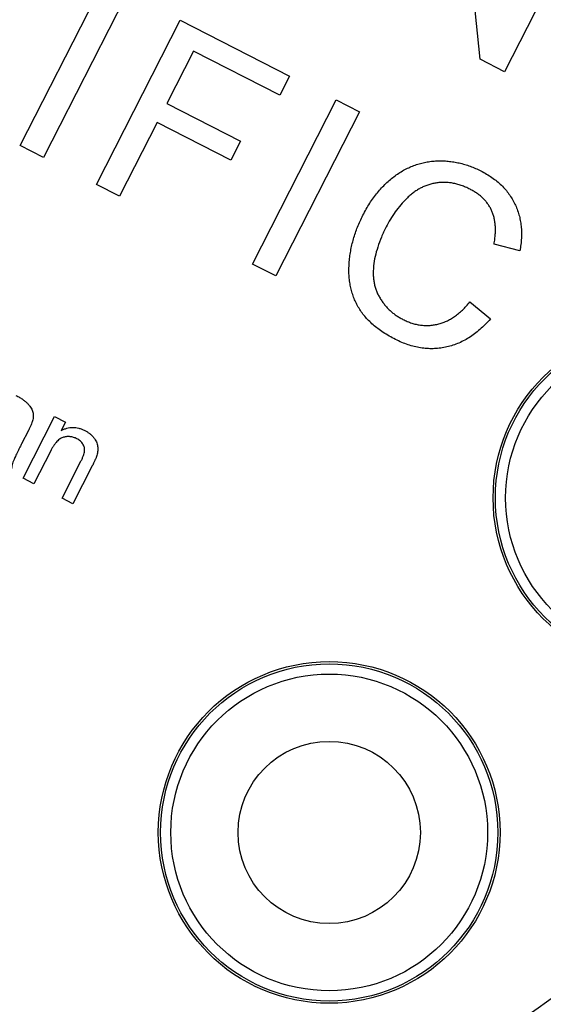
# Model space of a CAD drawing. Header units: inches. Extents: x 0.5 to 16.4, y 0.4 to 10.9.
# Tile 7 of 13: x 5.175 to 5.635, y 4.995 to 5.859. Entities that reach past the tile are written whole.
import ezdxf

# ---------------------------------------------------------------- set-up
doc = ezdxf.new("R2010")
doc.units = ezdxf.units.IN
doc.header["$MEASUREMENT"] = 0
doc.layers.add('OBJECT', color=1, linetype='Continuous')

msp = doc.modelspace()

# ---------------------------------------------------------------- linework, layer by layer
at = {"layer": 'OBJECT', "linetype": 'Continuous', "lineweight": 25}
for p, q in [((5.57946, 5.8244), (5.56522, 5.96716)), ((5.67441, 5.95759), (5.60094, 5.81345)), ((5.1758, 5.74855), (5.24928, 5.89269)), ((5.26961, 5.88233), (5.19613, 5.73819)), ((5.2427, 5.71445), (5.31617, 5.85859)), ((5.31617, 5.85859), (5.41226, 5.80961)), ((5.32802, 5.8316), (5.30447, 5.7854)), ((5.40379, 5.79297), (5.32802, 5.8316)), ((5.60094, 5.81345), (5.57946, 5.8244)), ((5.41226, 5.80961), (5.40379, 5.79297)), ((5.30447, 5.7854), (5.36915, 5.75243)), ((5.37981, 5.64456), (5.45329, 5.78869)), ((5.45329, 5.78869), (5.47361, 5.77833)), ((5.47361, 5.77833), (5.40014, 5.63419)), ((5.29599, 5.76877), (5.26302, 5.70409)), ((5.36067, 5.7358), (5.29599, 5.76877)), ((5.36915, 5.75243), (5.36067, 5.7358)), ((5.19613, 5.73819), (5.1758, 5.74855)), ((5.26302, 5.70409), (5.2427, 5.71445)), ((5.61434, 5.65614), (5.59179, 5.66214)), ((5.40014, 5.63419), (5.37981, 5.64456)), ((5.57058, 5.6114), (5.58849, 5.59631)), ((5.17832, 5.45645), (5.20598, 5.5107)), ((5.20598, 5.5107), (5.21549, 5.50585)), ((5.21549, 5.50585), (5.21164, 5.49828)), ((5.18292, 5.49841), (5.177, 5.4868)), ((5.20267, 5.48068), (5.18784, 5.45159)), ((5.21258, 5.43898), (5.2291, 5.47137)), ((5.23902, 5.46732), (5.2221, 5.43413)), ((5.18784, 5.45159), (5.17832, 5.45645)), ((5.2221, 5.43413), (5.21258, 5.43898))]:
    msp.add_line(p, q, dxfattribs=at)
for centre, radius in [((4.98216, 5.9044), 1.6245), ((4.98216, 5.9044), 1.23), ((4.98216, 5.9044), 1.12), ((5.74092, 5.43923), 0.15), ((5.74092, 5.43923), 0.148), ((5.74092, 5.43923), 0.13904), ((5.44703, 5.14546), 0.15), ((5.44703, 5.14546), 0.148), ((5.44703, 5.14546), 0.13904), ((5.44703, 5.14546), 0.08)]:
    msp.add_circle(centre, radius, dxfattribs=at)
for points, knots in [([(5.4766, 5.68736), (5.47756, 5.68917), (5.47947, 5.69275), (5.48255, 5.6979), (5.48584, 5.70271), (5.4893, 5.7072), (5.49291, 5.71139), (5.49671, 5.71526), (5.50067, 5.71881), (5.5048, 5.72206), (5.50907, 5.72496), (5.51343, 5.72753), (5.5179, 5.72969), (5.52244, 5.73155), (5.5271, 5.73301), (5.53185, 5.73408), (5.5367, 5.73481), (5.54162, 5.73518), (5.54656, 5.73518), (5.55149, 5.73492), (5.55637, 5.73427), (5.56121, 5.73333), (5.56602, 5.7321), (5.57077, 5.73049), (5.57551, 5.72861), (5.57858, 5.72711), (5.58014, 5.72635)], [0, 0, 0, 0, 0.049401, 0.097605, 0.144255, 0.189472, 0.233915, 0.277237, 0.319859, 0.361957, 0.403486, 0.443934, 0.483649, 0.522893, 0.561858, 0.600795, 0.640104, 0.679643, 0.7194, 0.758854, 0.798315, 0.837802, 0.877469, 0.917683, 0.958393, 1, 1, 1, 1]), ([(5.58014, 5.72635), (5.58185, 5.72544), (5.5852, 5.72365), (5.58991, 5.72059), (5.59422, 5.71728), (5.59821, 5.7138), (5.60174, 5.71001), (5.60492, 5.70602), (5.60769, 5.70176), (5.61009, 5.69729), (5.61207, 5.69264), (5.6137, 5.68784), (5.61482, 5.68289), (5.61559, 5.6778), (5.61589, 5.67258), (5.61583, 5.66722), (5.61532, 5.66171), (5.61467, 5.65802), (5.61434, 5.65614)], [0, 0, 0, 0, 0.068649, 0.134937, 0.198842, 0.261409, 0.322517, 0.382377, 0.442471, 0.502228, 0.562101, 0.621732, 0.681851, 0.742049, 0.803908, 0.867162, 0.932361, 1, 1, 1, 1]), ([(5.57068, 5.71022), (5.5694, 5.71085), (5.56688, 5.71209), (5.563, 5.71357), (5.55918, 5.71478), (5.55537, 5.71562), (5.55161, 5.71615), (5.54789, 5.71634), (5.54419, 5.71621), (5.54055, 5.71575), (5.53699, 5.71496), (5.53351, 5.71398), (5.53016, 5.71265), (5.52691, 5.7111), (5.52379, 5.70925), (5.52076, 5.70716), (5.51783, 5.70481), (5.51414, 5.70127), (5.50978, 5.69652), (5.505, 5.69042), (5.50065, 5.68396), (5.4982, 5.67938), (5.49697, 5.67708)], [0, 0, 0, 0, 0.046763, 0.091969, 0.135804, 0.178232, 0.219441, 0.260177, 0.30028, 0.340548, 0.380311, 0.419642, 0.459017, 0.498182, 0.53767, 0.577913, 0.618649, 0.660762, 0.745299, 0.829745, 0.914602, 1, 1, 1, 1]), ([(5.59179, 5.66214), (5.59202, 5.66359), (5.59248, 5.66643), (5.59287, 5.67062), (5.59302, 5.67461), (5.59288, 5.6784), (5.59245, 5.68201), (5.5918, 5.68543), (5.59084, 5.68864), (5.58966, 5.69168), (5.58816, 5.69452), (5.58645, 5.69723), (5.58444, 5.69977), (5.58222, 5.70219), (5.57971, 5.70444), (5.57695, 5.70654), (5.57392, 5.70848), (5.57178, 5.70964), (5.57068, 5.71022)], [0, 0, 0, 0, 0.077231, 0.151165, 0.220785, 0.28715, 0.350632, 0.411307, 0.469964, 0.526707, 0.582498, 0.638509, 0.694918, 0.75242, 0.811251, 0.871856, 0.934644, 1, 1, 1, 1]), ([(5.50518, 5.57832), (5.50333, 5.5793), (5.4997, 5.58121), (5.49457, 5.58437), (5.48986, 5.58772), (5.48557, 5.59122), (5.48166, 5.59483), (5.47819, 5.59864), (5.47517, 5.60262), (5.47253, 5.60674), (5.47031, 5.61103), (5.4684, 5.61546), (5.4669, 5.62006), (5.46571, 5.62479), (5.46492, 5.62968), (5.4644, 5.63473), (5.4643, 5.63993), (5.46452, 5.64525), (5.46506, 5.65063), (5.46586, 5.65599), (5.46699, 5.66132), (5.46832, 5.66661), (5.47, 5.67186), (5.47188, 5.67709), (5.47409, 5.68227), (5.47575, 5.68565), (5.4766, 5.68736)], [0, 0, 0, 0, 0.049196, 0.096248, 0.141349, 0.184656, 0.226059, 0.266173, 0.30529, 0.343245, 0.380877, 0.418496, 0.456319, 0.494237, 0.533024, 0.572473, 0.613079, 0.654934, 0.697397, 0.739884, 0.782195, 0.825062, 0.867987, 0.911411, 0.955372, 1, 1, 1, 1]), ([(5.49697, 5.67708), (5.49553, 5.67414), (5.49275, 5.66842), (5.48958, 5.6597), (5.48723, 5.65125), (5.48606, 5.64432), (5.48569, 5.63896), (5.48564, 5.6351), (5.48592, 5.63136), (5.48648, 5.62774), (5.48735, 5.62425), (5.48849, 5.62088), (5.4899, 5.61762), (5.49165, 5.61454), (5.49359, 5.6116), (5.49568, 5.6088), (5.49794, 5.60619), (5.5004, 5.60379), (5.50297, 5.6015), (5.50573, 5.59945), (5.50867, 5.59759), (5.51072, 5.59648), (5.51176, 5.59592)], [0, 0, 0, 0, 0.105343, 0.204375, 0.298069, 0.38707, 0.429726, 0.470901, 0.511122, 0.550179, 0.588354, 0.626683, 0.664452, 0.702515, 0.740481, 0.777618, 0.814716, 0.851527, 0.888098, 0.925112, 0.962104, 1, 1, 1, 1]), ([(5.51176, 5.59592), (5.51302, 5.59531), (5.51552, 5.5941), (5.51938, 5.5927), (5.52322, 5.59159), (5.52707, 5.59093), (5.53091, 5.59056), (5.53475, 5.59057), (5.53858, 5.59098), (5.54241, 5.59171), (5.54622, 5.59283), (5.54994, 5.59432), (5.55357, 5.59623), (5.55717, 5.59846), (5.56063, 5.60117), (5.56408, 5.60418), (5.56743, 5.60761), (5.56951, 5.61012), (5.57058, 5.6114)], [0, 0, 0, 0, 0.063336, 0.125111, 0.184688, 0.24321, 0.300888, 0.35837, 0.415761, 0.474387, 0.533966, 0.594008, 0.655072, 0.71861, 0.784375, 0.852991, 0.9249, 1, 1, 1, 1]), ([(5.58849, 5.59631), (5.58701, 5.59466), (5.58411, 5.59144), (5.57943, 5.58711), (5.57466, 5.58323), (5.56978, 5.57985), (5.56476, 5.57699), (5.55966, 5.57458), (5.55439, 5.57275), (5.54903, 5.57135), (5.54361, 5.57049), (5.53815, 5.57013), (5.53269, 5.57024), (5.52719, 5.57084), (5.5217, 5.57199), (5.51618, 5.5736), (5.51064, 5.57568), (5.50702, 5.57743), (5.50518, 5.57832)], [0, 0, 0, 0, 0.071578, 0.140016, 0.206197, 0.270156, 0.332001, 0.392755, 0.452579, 0.512253, 0.571532, 0.630152, 0.688769, 0.748164, 0.808703, 0.870256, 0.9339, 1, 1, 1, 1]), ([(5.17203, 5.5292), (5.17313, 5.52862), (5.17523, 5.5275), (5.17809, 5.52568), (5.18053, 5.52381), (5.18252, 5.5219), (5.18413, 5.51998), (5.18542, 5.51812), (5.18635, 5.51629), (5.18695, 5.51448), (5.18723, 5.51264), (5.18726, 5.51075), (5.18707, 5.50878), (5.18677, 5.50746), (5.18661, 5.50678)], [0, 0, 0, 0, 0.1277015, 0.2433675, 0.3471886, 0.4412827, 0.5260555, 0.6028203, 0.6721135, 0.7357752, 0.7977781, 0.8617654, 0.9285338, 1, 1, 1, 1]), ([(5.18661, 5.50678), (5.18645, 5.50628), (5.18609, 5.50513), (5.18526, 5.50326), (5.18421, 5.50096), (5.18338, 5.49931), (5.18292, 5.49841)], [0, 0, 0, 0, 0.1714607, 0.394486, 0.6699947, 1, 1, 1, 1]), ([(5.21164, 5.49828), (5.21247, 5.4987), (5.21411, 5.49954), (5.21668, 5.50044), (5.21928, 5.50096), (5.22189, 5.50118), (5.22453, 5.50099), (5.22719, 5.50048), (5.22988, 5.49962), (5.23162, 5.4988), (5.2325, 5.49838)], [0, 0, 0, 0, 0.128951, 0.252973, 0.373396, 0.492638, 0.612688, 0.736276, 0.865056, 1, 1, 1, 1]), ([(5.22549, 5.49116), (5.22502, 5.49139), (5.22409, 5.49183), (5.22265, 5.49236), (5.2212, 5.4927), (5.21975, 5.49298), (5.21829, 5.49305), (5.21682, 5.49301), (5.21533, 5.49282), (5.21383, 5.49251), (5.21232, 5.492), (5.21085, 5.49117), (5.20942, 5.49008), (5.208, 5.48874), (5.20663, 5.4871), (5.20525, 5.48522), (5.20391, 5.48306), (5.20309, 5.4815), (5.20267, 5.48068)], [0, 0, 0, 0, 0.05474, 0.107494, 0.159432, 0.210592, 0.261398, 0.312429, 0.36439, 0.41773, 0.472461, 0.530716, 0.592905, 0.660261, 0.734487, 0.815792, 0.903972, 1, 1, 1, 1]), ([(5.2291, 5.47137), (5.22953, 5.47224), (5.23033, 5.47386), (5.23129, 5.47619), (5.23195, 5.47825), (5.2323, 5.48008), (5.23236, 5.48176), (5.23213, 5.48335), (5.23164, 5.48492), (5.23085, 5.48641), (5.22985, 5.48783), (5.22862, 5.48912), (5.22714, 5.49024), (5.22605, 5.49085), (5.22549, 5.49116)], [0, 0, 0, 0, 0.125547, 0.234154, 0.327129, 0.405411, 0.474787, 0.543633, 0.613514, 0.686384, 0.761237, 0.837662, 0.916892, 1, 1, 1, 1]), ([(5.2325, 5.49838), (5.23326, 5.49797), (5.23475, 5.49716), (5.2368, 5.4957), (5.23864, 5.49406), (5.24025, 5.49228), (5.24159, 5.4904), (5.24269, 5.48851), (5.2434, 5.48657), (5.24382, 5.48462), (5.24396, 5.48264), (5.24389, 5.48063), (5.2436, 5.47855), (5.24325, 5.47717), (5.24307, 5.47647)], [0, 0, 0, 0, 0.09645, 0.190682, 0.281885, 0.372981, 0.460286, 0.541495, 0.618093, 0.691476, 0.764762, 0.840053, 0.91821, 1, 1, 1, 1]), ([(5.177, 5.4868), (5.17651, 5.48582), (5.17558, 5.48396), (5.17423, 5.48131), (5.17305, 5.4789), (5.17205, 5.47672), (5.17116, 5.4748), (5.17041, 5.47313), (5.16983, 5.47171), (5.16926, 5.47015), (5.16872, 5.46834), (5.16827, 5.46619), (5.16795, 5.464), (5.16788, 5.46252), (5.16785, 5.46178)], [0, 0, 0, 0, 0.121729, 0.23228, 0.332288, 0.421154, 0.500089, 0.567887, 0.625241, 0.671538, 0.75364, 0.835292, 0.91739, 1, 1, 1, 1]), ([(5.24307, 5.47647), (5.24299, 5.47621), (5.24283, 5.47567), (5.24249, 5.47481), (5.24211, 5.47383), (5.24165, 5.47274), (5.24108, 5.47155), (5.24048, 5.47023), (5.23977, 5.46882), (5.23928, 5.46783), (5.23902, 5.46732)], [0, 0, 0, 0, 0.0795145, 0.1701305, 0.275678, 0.3943858, 0.5262378, 0.6697567, 0.8282074, 1, 1, 1, 1])]:
    msp.add_open_spline(points, degree=3, knots=knots, dxfattribs=at)

doc.saveas('drawing.dxf')
